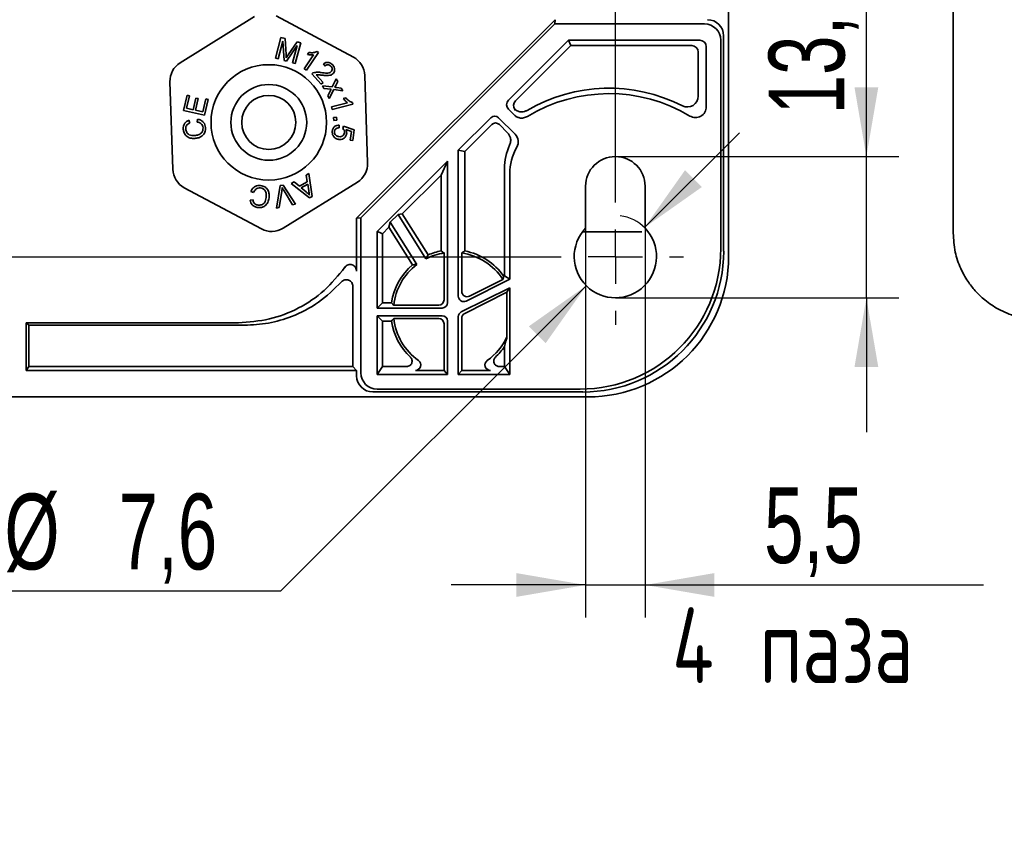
# Model space of a CAD drawing. Header units: millimetres. Extents: x 8 to 210, y -1 to 292.
# Tile 4 of 7: x 114 to 160, y 161 to 198. Entities that reach past the tile are written whole.
import ezdxf

# ---------------------------------------------------------------- set-up
doc = ezdxf.new("R2010")
doc.units = ezdxf.units.MM
doc.layers.add('ЧЕРТЕЖ', color=234, linetype='Continuous', lineweight=25)
doc.styles.add('SLDTEXTSTYLE0', font='TXT', dxfattribs={"width": 0.7, "bigfont": 'bigfont'})
doc.styles.add('SLDTEXTSTYLE1', font='TXT', dxfattribs={"width": 0.7})
doc.dimstyles.new('SLDDIMSTYLE2', dxfattribs={"dimtxt": 3.5, "dimasz": 3.2, "dimexe": 0, "dimexo": 0.0625, "dimgap": 0.875, "dimtad": 0, "dimtih": 1, "dimtoh": 1, "dimdec": 1, "dimlfac": 2, "dimrnd": 1e-09, "dimzin": 12, "dimdsep": 46, "dimtxsty": 'SLDTEXTSTYLE1', "dimsah": 1, "dimcen": 0, "dimadec": 0, "dimazin": 3, "dimtfac": 1, "dimtdec": 1, "dimtofl": 0, "dimtmove": 0, "dimatfit": 3, "dimfxl": 0, "dimfrac": 2, "dimtolj": 1, "dimtzin": 12, "dimarcsym": 0})
doc.dimstyles.new('SLDDIMSTYLE3', dxfattribs={"dimtxt": 3.5, "dimasz": 3.2, "dimexe": 0, "dimexo": 0.0625, "dimgap": 0.875, "dimtad": 2, "dimdec": 1, "dimlfac": 2, "dimrnd": 1e-09, "dimzin": 12, "dimdsep": 46, "dimtxsty": 'SLDTEXTSTYLE1', "dimsah": 1, "dimcen": 0.09, "dimadec": 0, "dimazin": 3, "dimtfac": 1, "dimtdec": 1, "dimtmove": 0, "dimatfit": 0, "dimfxl": 0, "dimfrac": 2, "dimtolj": 1, "dimtzin": 12, "dimarcsym": 0})

# ---------------------------------------------------------------- blocks, each defined once
blk = doc.blocks.new('_D_5')
at = {"layer": 'ЧЕРТЕЖ'}
for p, q in [((142.929, 188.666), (147.313, 193.05)), ((140.242, 185.979), (126.129, 171.866)), ((126.129, 171.866), (97.436, 171.866))]:
    blk.add_line(p, q, dxfattribs=at)
blk.add_arc((141.586, 187.323), 1.9, 43.6405, 83.2902, dxfattribs=at)
for points in [[(142.929, 188.666), (145.581, 190.54), (144.803, 191.318)], [(140.242, 185.979), (137.591, 184.106), (138.368, 183.328)]]:
    blk.add_solid(points, dxfattribs=at)
at = {"layer": 'ЧЕРТЕЖ', "char_height": 3.5, "attachment_point": 1}
for s, insert, style in [('4 отв.', (97.436, 176.378), 'SLDTEXTSTYLE0'), ('%%c', (113.38, 176.378), 'SLDTEXTSTYLE1'), ('7,6', (118.65, 176.378), 'SLDTEXTSTYLE1')]:
    blk.add_mtext(s, dxfattribs=dict(at, insert=insert, style=style))
blk = doc.blocks.new('_D_6')
at = {"layer": 'ЧЕРТЕЖ'}
for p, q in [((140.211, 188.634), (140.211, 170.659)), ((142.961, 188.634), (142.961, 170.659)), ((140.211, 172.159), (134.011, 172.159)), ((140.211, 172.159), (142.961, 172.159)), ((142.961, 172.159), (158.589, 172.159))]:
    blk.add_line(p, q, dxfattribs=at)
for points in [[(140.211, 172.159), (137.011, 172.709), (137.011, 171.609)], [(142.961, 172.159), (146.161, 171.609), (146.161, 172.709)]]:
    blk.add_solid(points, dxfattribs=at)
at = {"layer": 'ЧЕРТЕЖ', "char_height": 3.5, "attachment_point": 1}
for s, insert, style in [('5,5', (148.453, 176.672), 'SLDTEXTSTYLE1'), ('4 паза', (144.21, 171.125), 'SLDTEXTSTYLE0')]:
    blk.add_mtext(s, dxfattribs=dict(at, insert=insert, style=style))
blk = doc.blocks.new('_D_7')
at = {"layer": 'ЧЕРТЕЖ'}
for p, q in [((153.175, 191.948), (153.175, 200.822)), ((141.586, 191.948), (154.675, 191.948)), ((153.175, 185.423), (153.175, 191.948)), ((141.586, 185.423), (154.675, 185.423)), ((153.175, 185.423), (153.175, 179.223))]:
    blk.add_line(p, q, dxfattribs=at)
for points in [[(153.175, 191.948), (153.725, 195.148), (152.625, 195.148)], [(153.175, 185.423), (152.625, 182.223), (153.725, 182.223)]]:
    blk.add_solid(points, dxfattribs=at)
at = {"layer": 'ЧЕРТЕЖ', "insert": (148.663, 193.895), "char_height": 3.5, "attachment_point": 1, "rotation": 90, "style": 'SLDTEXTSTYLE1'}
blk.add_mtext('13,1', dxfattribs=at)
blk = doc.blocks.new('SW_CENTERMARKSYMBOL_0')
at = {"layer": 'ЧЕРТЕЖ', "color": 0}
for p, q in [((89, -54), (89, -2.5)), ((89, -56.5), (89, -55.25)), ((2.5, -56.5), (86.5, -56.5)), ((89, -56.5), (87.75, -56.5)), ((89, -56.5), (89, -57.75)), ((89, -56.5), (90.25, -56.5)), ((91.5, -56.5), (92.15, -56.5)), ((89, -59), (89, -59.65))]:
    blk.add_line(p, q, dxfattribs=at)

msp = doc.modelspace()

# ---------------------------------------------------------------- linework, layer by layer
at = {"color": 7, "linetype": 'Continuous', "lineweight": 35}
for p, q in [((146.816, 246.304), (146.816, 187.342)), ((157.183, 245.233), (157.183, 188.413)), ((121.494, 196.28), (124.927, 198.413)), ((125.926, 198.445), (129.49, 196.539)), ((129.642, 189.104), (138.807, 198.269)), ((138.795, 198.073), (138.807, 198.269)), ((138.795, 198.073), (129.838, 189.116)), ((138.795, 198.073), (145.706, 198.073)), ((125.889, 196.491), (126.146, 197.452)), ((126.146, 197.452), (126.337, 197.401)), ((126.337, 197.401), (126.383, 196.66)), ((139.421, 197.322), (136.654, 194.554)), ((139.421, 197.322), (145.483, 197.322)), ((139.525, 197.073), (139.421, 197.322)), ((146.455, 197.323), (146.455, 187.703)), ((146.586, 187.572), (146.586, 197.519)), ((126.23, 197.276), (126.012, 196.458)), ((126.29, 196.384), (126.23, 197.276)), ((126.898, 197.083), (126.405, 196.353)), ((126.483, 196.645), (126.892, 197.252)), ((126.684, 196.279), (126.898, 197.083)), ((127.063, 197.207), (126.806, 196.246)), ((126.892, 197.252), (127.063, 197.207)), ((139.525, 197.073), (136.971, 194.519)), ((145.11, 197.073), (139.525, 197.073)), ((145.783, 194.249), (145.783, 197.022)), ((126.012, 196.458), (125.889, 196.491)), ((126.405, 196.353), (126.29, 196.384)), ((127.223, 196.003), (127.654, 196.643)), ((127.877, 196.757), (127.324, 195.935)), ((127.372, 196.657), (127.437, 196.754)), ((127.812, 196.8), (127.877, 196.757)), ((145.41, 196.773), (145.41, 194.739)), ((126.806, 196.246), (126.684, 196.279)), ((127.324, 195.935), (127.223, 196.003)), ((128.182, 196.125), (128.108, 196.226)), ((128.006, 195.285), (127.568, 195.77)), ((127.768, 195.722), (128.092, 195.363)), ((128.512, 195.165), (128.703, 195.542)), ((128.703, 195.542), (128.774, 195.408)), ((130.018, 195.69), (130.149, 191.651)), ((121.154, 191.359), (121.022, 195.398)), ((128.092, 195.363), (128.006, 195.285)), ((128.128, 195.091), (128.059, 195.221)), ((128.059, 195.221), (128.512, 195.165)), ((128.467, 195.057), (128.128, 195.091)), ((128.585, 195.042), (128.375, 194.627)), ((128.433, 194.994), (128.467, 195.057)), ((129.001, 194.982), (128.585, 195.042)), ((128.774, 195.408), (128.677, 195.231)), ((128.726, 195.137), (128.933, 195.11)), ((128.933, 195.11), (129.001, 194.982)), ((121.647, 194.08), (121.81, 194.782)), ((121.924, 194.756), (121.792, 194.182)), ((121.81, 194.782), (121.924, 194.756)), ((122.089, 194.113), (122.214, 194.651)), ((122.328, 194.624), (122.203, 194.087)), ((122.214, 194.651), (122.328, 194.624)), ((122.534, 194.01), (122.672, 194.607)), ((122.787, 194.58), (122.619, 193.855)), ((122.672, 194.607), (122.787, 194.58)), ((128.305, 194.759), (128.433, 194.994)), ((128.375, 194.627), (128.305, 194.759)), ((129.025, 194.631), (129.139, 194.66)), ((121.792, 194.182), (122.089, 194.113)), ((128.477, 194.238), (129.227, 194.432)), ((128.507, 194.121), (128.477, 194.238)), ((129.47, 194.369), (128.507, 194.121)), ((129.451, 194.445), (129.47, 194.369)), ((136.912, 193.872), (136.654, 194.13)), ((122.619, 193.855), (121.647, 194.08)), ((122.203, 194.087), (122.534, 194.01)), ((122.276, 193.54), (122.299, 193.674)), ((128.574, 193.75), (128.711, 193.76)), ((128.583, 193.613), (128.574, 193.75)), ((128.711, 193.76), (128.721, 193.622)), ((135.841, 193.741), (134.336, 192.236)), ((136.954, 192.981), (136.194, 193.741)), ((121.896, 193.625), (121.936, 193.499)), ((128.721, 193.622), (128.583, 193.613)), ((128.835, 193.4), (128.828, 193.271)), ((129.008, 193.238), (129.039, 193.349)), ((129.039, 193.349), (129.53, 193.184)), ((129.401, 193.103), (129.145, 193.193)), ((135.876, 193.424), (134.634, 192.182)), ((136.23, 193.424), (136.609, 193.045)), ((129.347, 192.711), (129.401, 193.103)), ((129.53, 193.184), (129.462, 192.695)), ((129.462, 192.695), (129.347, 192.711)), ((134.336, 192.236), (134.336, 185.499)), ((134.336, 192.236), (134.634, 192.182)), ((134.634, 192.182), (134.634, 187.588)), ((133.836, 191.736), (130.587, 188.487)), ((133.537, 191.085), (133.836, 191.736)), ((133.836, 185.199), (133.836, 191.736)), ((136.462, 191.398), (136.462, 186.436)), ((127.312, 191.093), (127.433, 191.161)), ((127.362, 190.777), (127.312, 191.093)), ((127.433, 191.161), (127.582, 190.108)), ((133.537, 191.085), (131.75, 189.298)), ((133.537, 191.085), (133.537, 187.588)), ((136.711, 191.149), (136.711, 186.282)), ((125.245, 188.603), (121.682, 190.509)), ((125.941, 189.56), (126.118, 190.605)), ((126.118, 190.605), (126.249, 190.633)), ((129.677, 190.769), (126.245, 188.636)), ((126.249, 190.633), (126.825, 189.744)), ((126.622, 190.71), (126.752, 190.782)), ((127.459, 190.039), (126.622, 190.71)), ((126.752, 190.782), (127, 190.576)), ((127, 190.576), (127.362, 190.777)), ((127.381, 190.665), (127.087, 190.502)), ((127.087, 190.502), (127.311, 190.312)), ((127.427, 190.358), (127.381, 190.665)), ((140.211, 190.573), (140.211, 188.634)), ((142.961, 188.634), (142.961, 190.573)), ((124.883, 190.281), (124.757, 190.329)), ((126.186, 190.344), (126.071, 189.587)), ((126.686, 189.715), (126.289, 190.365)), ((127.582, 190.108), (127.459, 190.039)), ((124.726, 189.926), (124.857, 189.941)), ((126.071, 189.587), (125.941, 189.56)), ((126.825, 189.744), (126.686, 189.715)), ((129.642, 189.104), (129.838, 189.116)), ((129.642, 189.104), (129.642, 186.658)), ((129.838, 181.954), (129.838, 189.116)), ((131.195, 188.91), (131.557, 189.272)), ((131.557, 189.272), (131.75, 189.298)), ((131.557, 189.272), (132.842, 187.226)), ((132.94, 187.402), (131.75, 189.298)), ((130.836, 188.384), (131.131, 188.679)), ((131.131, 188.679), (131.195, 188.91)), ((132.217, 186.949), (131.131, 188.679)), ((131.195, 188.91), (132.418, 186.96)), ((130.587, 184.949), (130.587, 188.487)), ((130.718, 188.433), (130.587, 188.487)), ((130.836, 188.384), (130.718, 188.433)), ((130.836, 188.384), (130.836, 185.197)), ((140.075, 188.475), (142.814, 188.475)), ((133.679, 187.493), (133.679, 185.33)), ((134.493, 185.724), (134.493, 187.493)), ((136.433, 186.421), (136.462, 186.436)), ((136.711, 186.282), (136.462, 186.436)), ((129.465, 185.955), (129.465, 182.25)), ((134.697, 185.275), (136.711, 186.282)), ((136.393, 186.27), (134.855, 185.5)), ((134.474, 184.772), (136.711, 185.89)), ((136.58, 185.678), (134.631, 184.704)), ((136.711, 185.89), (136.58, 185.678)), ((136.58, 183.615), (136.58, 185.678)), ((136.711, 185.89), (136.711, 181.877)), ((130.836, 185.197), (130.587, 184.949)), ((130.836, 185.197), (131.249, 185.197)), ((131.353, 185.08), (133.429, 185.08)), ((133.586, 184.949), (130.587, 184.949)), ((130.587, 184.598), (130.587, 181.877)), ((130.587, 184.598), (133.586, 184.598)), ((130.836, 184.35), (130.587, 184.598)), ((124.183, 184.274), (114.386, 184.274)), ((114.386, 182.073), (114.386, 184.274)), ((114.386, 184.274), (114.504, 184.157)), ((114.504, 184.157), (124.466, 184.157)), ((114.504, 182.25), (114.504, 184.157)), ((130.836, 184.35), (130.836, 182.25)), ((130.836, 184.35), (131.249, 184.35)), ((133.429, 184.467), (131.353, 184.467)), ((133.679, 184.218), (133.679, 182.073)), ((133.836, 181.877), (133.836, 184.348)), ((134.336, 181.877), (134.336, 184.548)), ((134.493, 184.48), (134.493, 182.073)), ((136.462, 183.168), (136.462, 182.25)), ((114.504, 182.25), (114.386, 182.073)), ((114.386, 182.073), (129.642, 182.073)), ((129.465, 182.25), (114.504, 182.25)), ((129.642, 182.073), (129.465, 182.25)), ((129.642, 182.073), (129.642, 181.823)), ((130.587, 181.877), (130.836, 182.25)), ((130.587, 181.877), (133.836, 181.877)), ((131.952, 182.25), (130.836, 182.25)), ((133.679, 182.073), (132.355, 182.073)), ((133.836, 181.877), (133.679, 182.073)), ((134.336, 181.877), (134.493, 182.073)), ((136.711, 181.877), (134.336, 181.877)), ((134.493, 182.073), (135.816, 182.073)), ((136.462, 182.25), (136.219, 182.25)), ((136.462, 182.25), (136.711, 181.877)), ((140.087, 181.073), (130.392, 181.073)), ((130.588, 181.204), (139.956, 181.204)), ((109.473, 180.844), (140.318, 180.844))]:
    msp.add_line(p, q, dxfattribs=at)
for radius in [2.667, 1.75, 1.25]:
    msp.add_circle((125.586, 193.524), radius, dxfattribs=at)
for centre, radius, start, end in [((129.018, 195.658), 1, 1.8609, 61.8609), ((122.022, 195.43), 1, 121.8609, 181.8609), ((141.294, 187.603), 7.5, 63.127, 120.2763), ((141.294, 187.603), 7.251, 59.0253, 121.3115), ((136.042, 195.553), 1.69, 300.8143, 302.2784), ((145.283, 194.249), 0.5, 238.9955, 0.0104), ((136.6, 192.628), 0.5, 330.4703, 45.006), ((141.586, 190.573), 1.375, 0, 180), ((129.149, 191.618), 1, 301.8609, 1.8609), ((122.153, 191.391), 1, 181.8609, 241.8609), ((125.717, 189.485), 1, 241.8609, 301.8609), ((141.586, 187.323), 1.9, 136.3595, 43.6405), ((134.086, 184.774), 2.75, 98.5132, 116.8982), ((134.086, 184.774), 2.868, 101.0262, 113.5562), ((134.086, 184.774), 2.75, 32.9552, 81.4868), ((134.086, 184.774), 2.868, 35.065, 78.9738), ((134.086, 184.774), 2.868, 130.672, 171.5), ((134.086, 184.774), 2.75, 127.33, 173.6099), ((134.586, 184.548), 0.25, 116.5627, 179.9999), ((134.743, 184.48), 0.25, 116.5627, 179.9999), ((134.086, 184.774), 2.868, 188.5, 226.8217), ((134.086, 184.774), 2.75, 186.3901, 234.7644), ((134.086, 184.774), 2.75, 305.2356, 335.0859), ((134.086, 184.774), 2.868, 313.1783, 325.9548), ((132.355, 182.323), 0.25, 269.9423, 54.8564), ((135.816, 182.323), 0.25, 125.1436, 270.0577)]:
    msp.add_arc(centre, radius, start, end, dxfattribs=at)
for centre, major_axis, ratio, start_param, end_param in [((145.836, 197.519), (-0.416, -0.624), 0.999505, 2.158969, 3.729308), ((145.705, 197.323), (0.416, 0.624), 0.999505, 5.300561, 6.870901), ((145.483, 197.022), (-0.25, -0.166), 0.999505, 2.553877, 4.124217), ((145.11, 196.773), (-0.25, -0.166), 0.999505, 2.553877, 4.124217), ((136.866, 194.342), (0.298, -0.033), 0.99975, 2.466991, 4.037544), ((137.183, 194.307), (0.298, -0.033), 0.99975, 2.466991, 3.906374), ((136.018, 193.564), (-0.028, 0.249), 0.99975, 5.387234, 6.957787), ((136.053, 193.248), (-0.028, 0.249), 0.99975, 5.387234, 6.957787), ((138.962, 191.397), (-1.768, 1.768), 0.999695, 0.339436, 0.785246), ((139.211, 191.149), (-1.768, 1.768), 0.999695, 0.269892, 0.785246), ((136.711, 186.421), (3.938, 2.471), 0.745432, 2.183142, 2.230405), ((127.513, 184.774), (7.888, 0), 0.552827, 0.673431, 0.701675), ((140.659, 184.774), (7.888, 0), 0.552827, 2.439918, 2.468163), ((139.954, 187.705), (-4.598, 4.598), 0.999695, 2.356347, 3.926839), ((140.085, 187.574), (4.598, -4.598), 0.999695, 5.497939, 7.068431), ((140.314, 187.346), (-4.599, 4.599), 0.999315, 2.356537, 3.926648), ((131.461, 183.126), (3.938, 2.471), 0.745432, 0.911187, 0.95845), ((134.586, 185.499), (-0.143, -0.205), 0.999332, 5.322417, 7.356266), ((134.743, 185.724), (0.143, 0.205), 0.999332, 2.180824, 4.214674), ((133.429, 185.33), (0.192, -0.16), 0.999628, 5.407288, 6.977719), ((133.586, 185.199), (0.192, -0.16), 0.999628, 5.407288, 6.977719), ((133.586, 184.348), (0.192, 0.16), 0.999628, 5.588652, 7.159083), ((133.429, 184.217), (0.192, 0.16), 0.999628, 5.588652, 7.159083), ((130.588, 181.954), (-0.624, -0.416), 0.999505, 5.69547, 7.265809), ((130.392, 181.823), (-0.624, -0.416), 0.999505, 5.69547, 7.265809)]:
    msp.add_ellipse(centre, major_axis=major_axis, ratio=ratio, start_param=start_param, end_param=end_param, dxfattribs=at)
at = {"color": 7, "linetype": 'Continuous', "lineweight": 35, "extrusion": (6.63953e-08, -1.08113e-07, 1)}
msp.add_ellipse((144.91, 194.739), major_axis=(-0.312, 0.391, 0), ratio=0.999116, start_param=2.000212, end_param=4.039262, dxfattribs=at)
at = {"color": 7, "linetype": 'Continuous', "lineweight": 35}
for points, knots in [([(126.383, 196.66), (126.385, 196.631), (126.388, 196.579), (126.39, 196.528), (126.391, 196.505)], [0, 0, 0, 0, 0.560005, 1, 1, 1, 1]), ([(126.391, 196.505), (126.408, 196.531), (126.438, 196.578), (126.469, 196.625), (126.483, 196.645)], [0, 0, 0, 0, 0.559991, 1, 1, 1, 1]), ([(127.654, 196.643), (127.601, 196.639), (127.506, 196.632), (127.413, 196.65), (127.372, 196.657)], [0, 0, 0, 0, 0.559651, 1, 1, 1, 1]), ([(127.437, 196.754), (127.51, 196.747), (127.638, 196.734), (127.759, 196.78), (127.812, 196.8)], [0, 0, 0, 0, 0.560537, 1, 1, 1, 1]), ([(128.108, 196.226), (128.146, 196.25), (128.222, 196.299), (128.353, 196.302), (128.46, 196.254), (128.51, 196.204), (128.535, 196.179)], [0, 0, 0, 0, 0.280256, 0.558926, 0.779152, 1, 1, 1, 1]), ([(128.459, 196.114), (128.437, 196.134), (128.394, 196.174), (128.31, 196.189), (128.236, 196.168), (128.2, 196.139), (128.182, 196.125)], [0, 0, 0, 0, 0.280106, 0.558927, 0.779072, 1, 1, 1, 1]), ([(128.456, 195.861), (128.474, 195.881), (128.509, 195.922), (128.516, 195.998), (128.498, 196.065), (128.472, 196.097), (128.459, 196.114)], [0, 0, 0, 0, 0.279345, 0.558842, 0.779215, 1, 1, 1, 1]), ([(128.535, 196.179), (128.562, 196.145), (128.616, 196.076), (128.635, 195.953), (128.607, 195.842), (128.561, 195.792), (128.538, 195.767)], [0, 0, 0, 0, 0.2805379, 0.5597194, 0.7797629, 1, 1, 1, 1]), ([(127.568, 195.77), (127.58, 195.78), (127.602, 195.799), (127.628, 195.81), (127.64, 195.816)], [0, 0, 0, 0, 0.559893, 1, 1, 1, 1]), ([(127.64, 195.816), (127.708, 195.83), (127.831, 195.855), (127.954, 195.835), (128.009, 195.826)], [0, 0, 0, 0, 0.558346, 1, 1, 1, 1]), ([(128.037, 195.708), (128.006, 195.712), (127.956, 195.719), (127.886, 195.726), (127.827, 195.731), (127.787, 195.725), (127.768, 195.722)], [0, 0, 0, 0, 0.340069, 0.560111, 0.780106, 1, 1, 1, 1]), ([(128.009, 195.826), (128.094, 195.815), (128.212, 195.798), (128.369, 195.807), (128.427, 195.843), (128.456, 195.861)], [0, 0, 0, 0, 0.5611634, 0.7813262, 1, 1, 1, 1]), ([(128.538, 195.767), (128.497, 195.74), (128.414, 195.686), (128.235, 195.682), (128.112, 195.698), (128.037, 195.708)], [0, 0, 0, 0, 0.278421, 0.558603, 1, 1, 1, 1]), ([(128.677, 195.231), (128.669, 195.215), (128.653, 195.188), (128.637, 195.161), (128.63, 195.149)], [0, 0, 0, 0, 0.560003, 1, 1, 1, 1]), ([(128.63, 195.149), (128.648, 195.147), (128.68, 195.143), (128.712, 195.139), (128.726, 195.137)], [0, 0, 0, 0, 0.559997, 1, 1, 1, 1]), ([(129.227, 194.432), (129.185, 194.464), (129.109, 194.522), (129.05, 194.598), (129.025, 194.631)], [0, 0, 0, 0, 0.559707, 1, 1, 1, 1]), ([(129.139, 194.66), (129.188, 194.607), (129.276, 194.511), (129.398, 194.465), (129.451, 194.445)], [0, 0, 0, 0, 0.560502, 1, 1, 1, 1]), ([(136.945, 194.124), (136.992, 194.093), (137.087, 194.03), (137.246, 194.005), (137.392, 194.022), (137.472, 194.061), (137.513, 194.08)], [0, 0, 0, 0, 0.279833, 0.5595901, 0.7797803, 1, 1, 1, 1]), ([(122.299, 193.674), (122.351, 193.661), (122.456, 193.636), (122.575, 193.538), (122.643, 193.416), (122.655, 193.332), (122.661, 193.29)], [0, 0, 0, 0, 0.280259, 0.559559, 0.779623, 1, 1, 1, 1]), ([(137.525, 193.798), (137.469, 193.772), (137.356, 193.718), (137.178, 193.725), (137.025, 193.777), (136.95, 193.84), (136.912, 193.872)], [0, 0, 0, 0, 0.279808, 0.559503, 0.779732, 1, 1, 1, 1]), ([(121.638, 193.212), (121.638, 193.262), (121.637, 193.36), (121.698, 193.488), (121.79, 193.578), (121.86, 193.609), (121.896, 193.625)], [0, 0, 0, 0, 0.28011, 0.5595253, 0.7796312, 1, 1, 1, 1]), ([(122.179, 192.785), (122.106, 192.784), (121.96, 192.784), (121.775, 192.885), (121.667, 193.043), (121.648, 193.156), (121.638, 193.212)], [0, 0, 0, 0, 0.2804489, 0.5594641, 0.7795752, 1, 1, 1, 1]), ([(121.936, 193.499), (121.905, 193.485), (121.843, 193.456), (121.777, 193.383), (121.749, 193.299), (121.75, 193.245), (121.75, 193.218)], [0, 0, 0, 0, 0.280504, 0.559632, 0.7796, 1, 1, 1, 1]), ([(121.75, 193.218), (121.76, 193.164), (121.779, 193.056), (121.938, 192.92), (122.08, 192.92), (122.167, 192.919)], [0, 0, 0, 0, 0.280361, 0.559582, 1, 1, 1, 1]), ([(122.167, 192.919), (122.222, 192.927), (122.33, 192.941), (122.47, 193.014), (122.546, 193.141), (122.549, 193.227), (122.55, 193.27)], [0, 0, 0, 0, 0.28118, 0.560446, 0.779941, 1, 1, 1, 1]), ([(122.661, 193.29), (122.662, 193.215), (122.663, 193.064), (122.524, 192.894), (122.351, 192.811), (122.236, 192.793), (122.179, 192.785)], [0, 0, 0, 0, 0.2800245, 0.5581231, 0.7789203, 1, 1, 1, 1]), ([(122.55, 193.27), (122.543, 193.309), (122.53, 193.387), (122.437, 193.502), (122.337, 193.526), (122.276, 193.54)], [0, 0, 0, 0, 0.280883, 0.561155, 1, 1, 1, 1]), ([(128.517, 193.122), (128.526, 193.165), (128.545, 193.251), (128.629, 193.346), (128.731, 193.396), (128.8, 193.398), (128.835, 193.4)], [0, 0, 0, 0, 0.280244, 0.559515, 0.779566, 1, 1, 1, 1]), ([(128.828, 193.271), (128.8, 193.27), (128.745, 193.266), (128.676, 193.229), (128.631, 193.172), (128.621, 193.13), (128.616, 193.108)], [0, 0, 0, 0, 0.28064, 0.559815, 0.779778, 1, 1, 1, 1]), ([(129.078, 193.046), (129.08, 193.066), (129.083, 193.106), (129.063, 193.176), (129.029, 193.214), (129.008, 193.238)], [0, 0, 0, 0, 0.28081, 0.561347, 1, 1, 1, 1]), ([(129.145, 193.193), (129.16, 193.158), (129.186, 193.096), (129.182, 193.029), (129.18, 192.999)], [0, 0, 0, 0, 0.559792, 1, 1, 1, 1]), ([(128.6, 192.848), (128.567, 192.894), (128.507, 192.977), (128.514, 193.078), (128.517, 193.122)], [0, 0, 0, 0, 0.558318, 1, 1, 1, 1]), ([(128.82, 192.738), (128.773, 192.748), (128.69, 192.766), (128.628, 192.823), (128.6, 192.848)], [0, 0, 0, 0, 0.559644, 1, 1, 1, 1]), ([(128.616, 193.108), (128.616, 193.075), (128.616, 193.007), (128.675, 192.928), (128.749, 192.883), (128.801, 192.872), (128.827, 192.867)], [0, 0, 0, 0, 0.278907, 0.558463, 0.779009, 1, 1, 1, 1]), ([(129.18, 192.999), (129.168, 192.954), (129.145, 192.863), (129.044, 192.773), (128.93, 192.73), (128.856, 192.735), (128.82, 192.738)], [0, 0, 0, 0, 0.279495, 0.559063, 0.779339, 1, 1, 1, 1]), ([(128.827, 192.867), (128.86, 192.865), (128.925, 192.861), (129.009, 192.903), (129.062, 192.971), (129.073, 193.021), (129.078, 193.046)], [0, 0, 0, 0, 0.280414, 0.559436, 0.779518, 1, 1, 1, 1]), ([(136.706, 192.476), (136.726, 192.53), (136.765, 192.639), (136.75, 192.802), (136.697, 192.942), (136.638, 193.011), (136.609, 193.045)], [0, 0, 0, 0, 0.279831, 0.559574, 0.779775, 1, 1, 1, 1]), ([(124.757, 190.329), (124.78, 190.377), (124.825, 190.475), (124.944, 190.572), (125.077, 190.615), (125.161, 190.61), (125.203, 190.608)], [0, 0, 0, 0, 0.280234, 0.559525, 0.7796, 1, 1, 1, 1]), ([(125.2, 190.496), (125.161, 190.497), (125.082, 190.499), (124.952, 190.43), (124.909, 190.337), (124.883, 190.281)], [0, 0, 0, 0, 0.2808325, 0.5611078, 1, 1, 1, 1]), ([(125.468, 190.053), (125.472, 190.108), (125.479, 190.216), (125.435, 190.368), (125.326, 190.466), (125.242, 190.486), (125.2, 190.496)], [0, 0, 0, 0, 0.281218, 0.560511, 0.780019, 1, 1, 1, 1]), ([(125.203, 190.608), (125.276, 190.594), (125.423, 190.565), (125.562, 190.397), (125.61, 190.212), (125.605, 190.096), (125.602, 190.038)], [0, 0, 0, 0, 0.279985, 0.558088, 0.778906, 1, 1, 1, 1]), ([(126.206, 190.513), (126.203, 190.481), (126.198, 190.425), (126.19, 190.369), (126.186, 190.344)], [0, 0, 0, 0, 0.559977, 1, 1, 1, 1]), ([(126.289, 190.365), (126.273, 190.392), (126.243, 190.441), (126.217, 190.491), (126.206, 190.513)], [0, 0, 0, 0, 0.559996, 1, 1, 1, 1]), ([(125.602, 190.038), (125.588, 189.967), (125.56, 189.825), (125.425, 189.664), (125.25, 189.589), (125.136, 189.592), (125.079, 189.594)], [0, 0, 0, 0, 0.280471, 0.559476, 0.779565, 1, 1, 1, 1]), ([(125.095, 189.705), (125.15, 189.704), (125.259, 189.702), (125.423, 189.83), (125.451, 189.968), (125.468, 190.053)], [0, 0, 0, 0, 0.280365, 0.559586, 1, 1, 1, 1]), ([(127.311, 190.312), (127.342, 190.286), (127.397, 190.239), (127.45, 190.188), (127.472, 190.166)], [0, 0, 0, 0, 0.5600227, 1, 1, 1, 1]), ([(127.472, 190.166), (127.462, 190.202), (127.443, 190.265), (127.432, 190.329), (127.427, 190.358)], [0, 0, 0, 0, 0.5599783, 1, 1, 1, 1]), ([(125.079, 189.594), (125.031, 189.603), (124.934, 189.622), (124.822, 189.706), (124.752, 189.813), (124.735, 189.888), (124.726, 189.926)], [0, 0, 0, 0, 0.280096, 0.559451, 0.779585, 1, 1, 1, 1]), ([(124.857, 189.941), (124.865, 189.908), (124.881, 189.842), (124.939, 189.763), (125.016, 189.719), (125.069, 189.71), (125.095, 189.705)], [0, 0, 0, 0, 0.280544, 0.559586, 0.779532, 1, 1, 1, 1]), ([(157.183, 188.414), (157.202, 188.12), (157.237, 187.559), (157.497, 186.807), (157.825, 186.211), (158.205, 185.724), (158.669, 185.278), (159.295, 184.858), (160.106, 184.515), (160.721, 184.451), (161.044, 184.417)], [0, 0, 0, 0, 0.143591, 0.273648, 0.384949, 0.475179, 0.574788, 0.69838, 0.842235, 1, 1, 1, 1]), ([(124.183, 184.274), (124.664, 184.308), (125.627, 184.376), (126.982, 184.909), (128.191, 185.713), (128.795, 186.459), (129.096, 186.831)], [0, 0, 0, 0, 0.250848, 0.5017229, 0.7512081, 1, 1, 1, 1]), ([(129.096, 186.83), (129.117, 186.855), (129.158, 186.903), (129.244, 186.947), (129.339, 186.964), (129.434, 186.95), (129.52, 186.906), (129.588, 186.839), (129.633, 186.753), (129.639, 186.69), (129.642, 186.658)], [0, 0, 0, 0, 0.125162, 0.250218, 0.375148, 0.499991, 0.624836, 0.74977, 0.874832, 1, 1, 1, 1]), ([(136.393, 186.27), (136.401, 186.298), (136.415, 186.349), (136.427, 186.399), (136.433, 186.421)], [0, 0, 0, 0, 0.56, 1, 1, 1, 1]), ([(128.942, 186.156), (128.604, 185.826), (127.927, 185.167), (126.745, 184.563), (125.578, 184.216), (124.836, 184.176), (124.466, 184.157)], [0, 0, 0, 0, 0.279686, 0.559579, 0.779792, 1, 1, 1, 1]), ([(129.465, 185.955), (129.462, 185.985), (129.457, 186.046), (129.416, 186.128), (129.354, 186.195), (129.274, 186.24), (129.185, 186.26), (129.094, 186.252), (129.008, 186.218), (128.964, 186.176), (128.942, 186.156)], [0, 0, 0, 0, 0.125191, 0.250252, 0.375196, 0.500027, 0.624854, 0.749782, 0.874824, 1, 1, 1, 1]), ([(131.249, 185.197), (131.268, 185.175), (131.302, 185.136), (131.337, 185.097), (131.353, 185.08)], [0, 0, 0, 0, 0.56, 1, 1, 1, 1]), ([(131.249, 184.35), (131.268, 184.372), (131.302, 184.411), (131.337, 184.45), (131.353, 184.467)], [0, 0, 0, 0, 0.56, 1, 1, 1, 1]), ([(136.462, 183.168), (136.474, 183.209), (136.498, 183.288), (136.53, 183.405), (136.557, 183.512), (136.572, 183.582), (136.58, 183.615)], [0, 0, 0, 0, 0.312468, 0.599679, 0.80763, 1, 1, 1, 1]), ([(131.952, 182.25), (131.977, 182.252), (132.027, 182.256), (132.095, 182.29), (132.151, 182.341), (132.188, 182.407), (132.205, 182.48), (132.2, 182.555), (132.173, 182.626), (132.14, 182.664), (132.123, 182.682)], [0, 0, 0, 0, 0.12517, 0.250207, 0.375151, 0.499996, 0.624841, 0.749788, 0.874828, 1, 1, 1, 1]), ([(136.048, 182.682), (136.031, 182.664), (135.998, 182.626), (135.972, 182.555), (135.966, 182.48), (135.983, 182.407), (136.021, 182.341), (136.076, 182.29), (136.144, 182.256), (136.194, 182.252), (136.219, 182.25)], [0, 0, 0, 0, 0.125172, 0.250212, 0.375159, 0.500004, 0.624849, 0.749793, 0.87483, 1, 1, 1, 1])]:
    msp.add_open_spline(points, degree=3, knots=knots, dxfattribs=at)

# ---------------------------------------------------------------- block references
at = {"layer": 'ЧЕРТЕЖ'}
msp.add_blockref('SW_CENTERMARKSYMBOL_0', (52.586, 243.823), dxfattribs=at)

# ---------------------------------------------------------------- dimensions: what is measured, and where the dimension line sits
dim = msp.add_linear_dim(base=(153.174672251, 191.94791832), p1=(141.58570575, 185.42291832), p2=(141.58570575, 191.94791832), angle=90, dimstyle='SLDDIMSTYLE3', dxfattribs=at)
dim.commit()
dim.dimension.update_dxf_attribs({"geometry": '_D_7', "text_midpoint": (153.174672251, 197.358424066), "dimtype": 160})
dim = msp.add_diameter_dim_2p(p1=(140.242, 185.979), p2=(142.929, 188.666), text='4 отв. <>', dimstyle='SLDDIMSTYLE2', dxfattribs=at)
dim.commit()
dim.dimension.update_dxf_attribs({"geometry": '_D_5', "text_midpoint": (110.989, 174.639), "dimtype": 163})
dim = msp.add_linear_dim(base=(142.961, 166.613), p1=(140.211, 188.634), p2=(142.961, 188.634), angle=0, text='<>\\X4 паза', dimstyle='SLDDIMSTYLE3', dxfattribs=at)
dim.commit()
dim.dimension.update_dxf_attribs({"geometry": '_D_6', "text_midpoint": (151.399, 166.613), "dimtype": 160})

doc.saveas('drawing.dxf')
